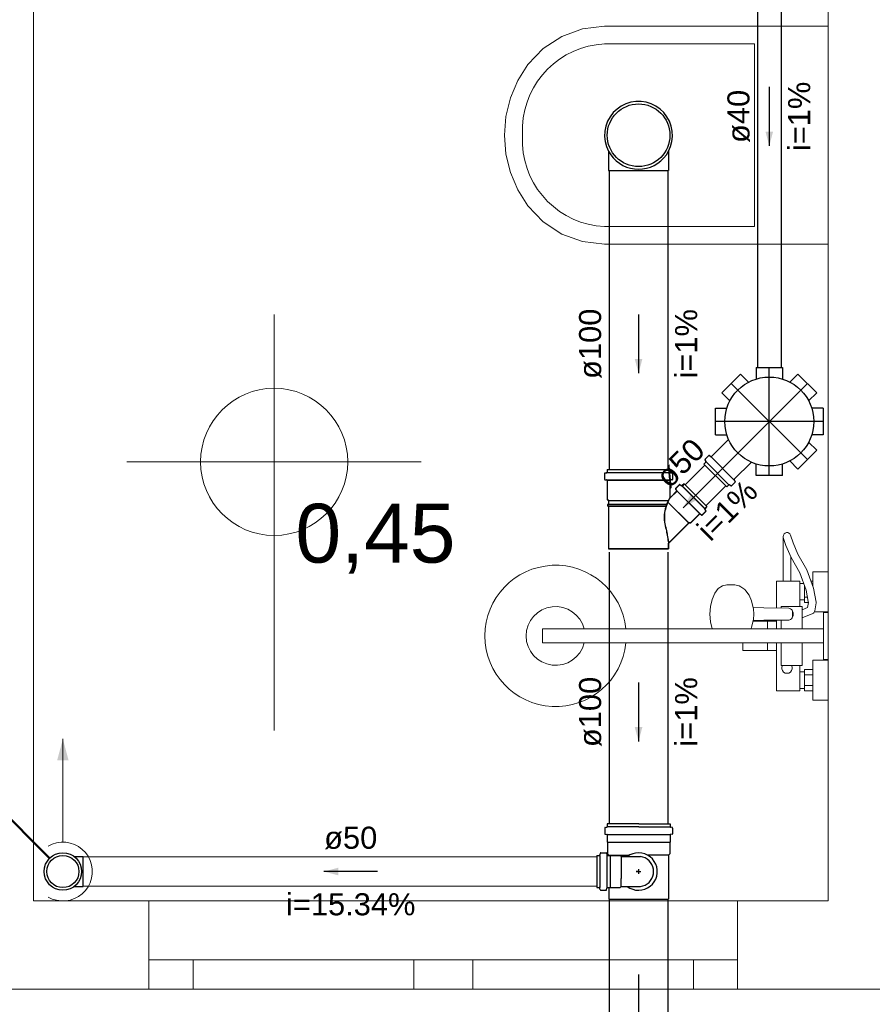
# Model space of a CAD drawing. Header units: millimetres. Extents: x -27714 to -5776, y 5810 to 9208.
# Tile 68 of 256: x -25549 to -25543, y 7025 to 7032. Entities that reach past the tile are written whole.
import ezdxf

# ---------------------------------------------------------------- set-up
doc = ezdxf.new("R2010")
doc.units = ezdxf.units.MM
doc.linetypes.add('DASHDOT', pattern=[2.54, 1.27, -0.635, 0, -0.635])
for name, color, linetype, lineweight in [('CV-Condutos', 1, 'Continuous', 13), ('CV-Indicação coluna', 5, 'Continuous', 50), ('CV-Textos conduto', 7, 'Continuous', 25), ('TQ-Condutos', 3, 'Continuous', 30), ('TQ-Textos conduto', 7, 'Continuous', 25)]:
    doc.layers.add(name, color=color, linetype=linetype, lineweight=lineweight)
for name, color, linetype in [('CV-Sentido conduto', 9, 'Continuous'), ('HIDRO', 5, 'Continuous'), ('Simbolos', 5, 'Continuous'), ('Simbolos_int', 2, 'Continuous'), ('TEXTO', 7, 'Continuous'), ('TEXTO @ 100', 7, 'Continuous'), ('TEXTO @ 20', 7, 'Continuous'), ('TEXTO @ 200', 7, 'Continuous'), ('TEXTO @ 25', 7, 'Continuous'), ('TQ-Sentido conduto', 9, 'Continuous')]:
    doc.layers.add(name, color=color, linetype=linetype)
doc.styles.add('Arial', font='arial.ttf')

# ---------------------------------------------------------------- blocks, each defined once
blk = doc.blocks.new('SIMBOLO NOMENCLATURA')
at = {"linetype": 'Continuous'}
blk.add_circle((-30, 0), 30, dxfattribs=at)
blk = doc.blocks.new('*U147')
at = {"layer": 'TEXTO @ 100', "linetype": 'Continuous', "xscale": 20, "yscale": 20, "zscale": 20}
blk.add_blockref('SIMBOLO NOMENCLATURA', (-25314.2283, 7009.9176), dxfattribs=at)
at = {"layer": 'TEXTO @ 20', "linetype": 'Continuous', "xscale": 4, "yscale": 4, "zscale": 4}
blk.add_blockref('SIMBOLO NOMENCLATURA', (-25314.2283, 7009.9176), dxfattribs=at)
at = {"layer": 'TEXTO @ 200', "linetype": 'Continuous', "xscale": 40, "yscale": 40, "zscale": 40}
blk.add_blockref('SIMBOLO NOMENCLATURA', (-25314.2283, 7009.9176), dxfattribs=at)
at = {"layer": 'TEXTO @ 25', "linetype": 'Continuous', "xscale": 5, "yscale": 5, "zscale": 5}
blk.add_blockref('SIMBOLO NOMENCLATURA', (-25314.2283, 7009.9176), dxfattribs=at)
blk = doc.blocks.new('*U151')
at = {"layer": 'TEXTO @ 100', "linetype": 'Continuous', "xscale": 20, "yscale": 20, "zscale": 20}
blk.add_blockref('SIMBOLO NOMENCLATURA', (-25312.5642, 7079.2502), dxfattribs=at)
at = {"layer": 'TEXTO @ 20', "linetype": 'Continuous', "xscale": 4, "yscale": 4, "zscale": 4}
blk.add_blockref('SIMBOLO NOMENCLATURA', (-25312.5642, 7079.2502), dxfattribs=at)
at = {"layer": 'TEXTO @ 200', "linetype": 'Continuous', "xscale": 40, "yscale": 40, "zscale": 40}
blk.add_blockref('SIMBOLO NOMENCLATURA', (-25312.5642, 7079.2502), dxfattribs=at)
at = {"layer": 'TEXTO @ 25', "linetype": 'Continuous', "xscale": 5, "yscale": 5, "zscale": 5}
blk.add_blockref('SIMBOLO NOMENCLATURA', (-25312.5642, 7079.2502), dxfattribs=at)
blk = doc.blocks.new('*U155')
at = {"layer": 'TEXTO @ 200', "linetype": 'Continuous', "xscale": 40, "yscale": 40, "zscale": 40}
blk.add_blockref('SIMBOLO NOMENCLATURA', (-23654.5269, 7584.9791), dxfattribs=at)
blk = doc.blocks.new('*U159')
at = {"layer": 'TEXTO @ 200', "linetype": 'Continuous', "xscale": 40, "yscale": 40, "zscale": 40}
blk.add_blockref('SIMBOLO NOMENCLATURA', (-23783.0676, 7189.4887), dxfattribs=at)

msp = doc.modelspace()

# ---------------------------------------------------------------- hatches: boundary and pattern name
at = {"layer": 'CV-Condutos', "linetype": 'Continuous'}
msp.add_hatch(color=256, dxfattribs=at).paths.add_polyline_path([(-25548.4563, 7026.9097), (-25548.4952, 7026.7648), (-25548.4175, 7026.7648)])
at = {"layer": 'CV-Sentido conduto', "linetype": 'Continuous'}
msp.add_hatch(color=256, dxfattribs=at).paths.add_polyline_path([(-25546.6821, 7026.0097), (-25546.5855, 7025.9838), (-25546.5855, 7026.0356)])
at = {"layer": 'TQ-Sentido conduto', "linetype": 'Continuous'}
for points in [[(-25543.6563, 7030.9376), (-25543.6305, 7031.0342), (-25543.6822, 7031.0342)], [(-25544.5445, 7029.3936), (-25544.5186, 7029.4902), (-25544.5704, 7029.4902)], [(-25544.2418, 7028.4801), (-25544.1552, 7028.5301), (-25544.1918, 7028.5667)], [(-25544.5445, 7026.8936), (-25544.5186, 7026.9902), (-25544.5704, 7026.9902)]]:
    msp.add_hatch(color=256, dxfattribs=at).paths.add_polyline_path(points)

# ---------------------------------------------------------------- linework, layer by layer
at = {"color": 7, "linetype": 'Continuous', "lineweight": 0}
for p, q in [((-25547.0207, 7029.7918), (-25547.0207, 7026.9685)), ((-25548.0207, 7028.7918), (-25546.0207, 7028.7918)), ((-25543.2563, 7025.8097), (-25548.6563, 7025.8097)), ((-25547.8712, 7025.2097), (-25547.8712, 7025.8097)), ((-25547.8712, 7025.2097), (-25547.8712, 7025.8097)), ((-25543.8712, 7025.2097), (-25543.8712, 7025.8097)), ((-25543.8712, 7025.2097), (-25543.8712, 7025.8097)), ((-25547.8712, 7025.4097), (-25543.8712, 7025.4097)), ((-25547.5712, 7025.4097), (-25547.5712, 7025.2097)), ((-25546.0712, 7025.2097), (-25546.0712, 7025.4097)), ((-25545.6712, 7025.4097), (-25545.6712, 7025.2097)), ((-25544.1712, 7025.2097), (-25544.1712, 7025.4097)), ((-25552.1762, 7025.2097), (-25547.8712, 7025.2097)), ((-25547.8712, 7025.2097), (-25541.8499, 7025.2097))]:
    msp.add_line(p, q, dxfattribs=at)
for p, q in [((-25544.5438, 7026.3332), (-25544.757, 7026.3332)), ((-25544.5438, 7026.3332), (-25544.3307, 7026.3332)), ((-25544.7594, 7026.2616), (-25544.3307, 7026.2616)), ((-25544.5438, 7026.3124), (-25544.757, 7026.3124)), ((-25544.5438, 7026.3124), (-25544.3307, 7026.3124)), ((-25544.756, 7026.2086), (-25544.3317, 7026.2086)), ((-25544.8045, 7026.1339), (-25544.8076, 7026.122)), ((-25544.8006, 7026.1369), (-25544.7656, 7026.1369)), ((-25544.7616, 7026.1332), (-25544.7606, 7026.1227)), ((-25544.8289, 7026.119), (-25544.8115, 7026.1191)), ((-25544.8289, 7026.119), (-25544.8289, 7025.9003)), ((-25544.8085, 7026.1191), (-25544.8085, 7025.9003)), ((-25544.7603, 7026.1191), (-25544.7603, 7025.9003)), ((-25544.7566, 7026.1191), (-25544.7379, 7026.1191)), ((-25544.7472, 7026.1208), (-25544.6064, 7026.1208)), ((-25544.7371, 7026.1183), (-25544.7371, 7025.9011)), ((-25544.7371, 7026.1183), (-25544.6699, 7026.1183)), ((-25544.6699, 7026.1183), (-25544.6627, 7026.1111)), ((-25544.6627, 7026.1111), (-25544.6628, 7025.9627)), ((-25544.6627, 7026.1111), (-25544.5318, 7026.1111)), ((-25544.3405, 7026.1208), (-25544.4826, 7026.1208)), ((-25544.5605, 7026.0097), (-25544.5285, 7026.0097)), ((-25544.5445, 7026.0097), (-25544.5605, 7026.0097)), ((-25544.5445, 7026.0257), (-25544.5445, 7025.9937)), ((-25544.6627, 7025.9083), (-25544.6628, 7025.9627)), ((-25544.8289, 7025.9003), (-25544.8115, 7025.9003)), ((-25544.8044, 7025.8854), (-25544.8076, 7025.8973)), ((-25544.8006, 7025.8824), (-25544.7656, 7025.8825)), ((-25544.7616, 7025.8861), (-25544.7606, 7025.8966)), ((-25544.7566, 7025.9003), (-25544.7379, 7025.9003)), ((-25544.7371, 7025.9011), (-25544.6699, 7025.9011)), ((-25544.6699, 7025.9011), (-25544.6627, 7025.9083)), ((-25544.6627, 7025.9083), (-25544.5318, 7025.9083)), ((-25544.7469, 7025.8212), (-25544.3405, 7025.8212))]:
    msp.add_line(p, q)
at = {"color": 83, "linetype": 'Continuous', "lineweight": 0}
msp.add_lwpolyline([(-25548.6563, 7036.2097), (-25548.6563, 7025.8097), (-25543.2563, 7025.8097), (-25543.2563, 7036.2097)], close=True, dxfattribs=at)
at = {"color": 7, "linetype": 'Continuous', "lineweight": 0}
for points in [[(-25548.6563, 7025.8097), (-25548.6563, 7036.2097)], [(-25543.2563, 7036.2097), (-25543.2563, 7025.8097)]]:
    msp.add_lwpolyline(points, dxfattribs=at)
for points in [[(-25544.8115, 7026.1191), (-25544.8109, 7026.1191), (-25544.8104, 7026.1193), (-25544.8098, 7026.1195), (-25544.8093, 7026.1197), (-25544.8089, 7026.1201), (-25544.8084, 7026.1205), (-25544.8081, 7026.121), (-25544.8078, 7026.1215), (-25544.8076, 7026.122)], [(-25544.8006, 7026.1369), (-25544.8012, 7026.1368), (-25544.8017, 7026.1367), (-25544.8023, 7026.1365), (-25544.8028, 7026.1362), (-25544.8032, 7026.1359), (-25544.8037, 7026.1355), (-25544.804, 7026.135), (-25544.8043, 7026.1345), (-25544.8045, 7026.1339)], [(-25544.7615, 7026.1332), (-25544.7616, 7026.1339), (-25544.7619, 7026.1345), (-25544.7622, 7026.1351), (-25544.7626, 7026.1356), (-25544.7631, 7026.136), (-25544.7636, 7026.1364), (-25544.7642, 7026.1367), (-25544.7649, 7026.1368), (-25544.7655, 7026.1369)], [(-25544.7606, 7026.1227), (-25544.7605, 7026.1221), (-25544.7603, 7026.1215), (-25544.76, 7026.1209), (-25544.7596, 7026.1204), (-25544.7591, 7026.1199), (-25544.7585, 7026.1196), (-25544.7579, 7026.1193), (-25544.7573, 7026.1191), (-25544.7566, 7026.1191)], [(-25544.6213, 7025.9083), (-25544.6037, 7025.8971), (-25544.5845, 7025.8889), (-25544.5642, 7025.884), (-25544.5433, 7025.8825), (-25544.5225, 7025.8844), (-25544.5023, 7025.8897), (-25544.4833, 7025.8982), (-25544.4658, 7025.9097), (-25544.4505, 7025.9239), (-25544.4378, 7025.9405), (-25544.4279, 7025.9589), (-25544.4212, 7025.9786), (-25544.4177, 7025.9992), (-25544.4177, 7026.0201), (-25544.4212, 7026.0407), (-25544.4279, 7026.0605), (-25544.4378, 7026.0789), (-25544.4505, 7026.0954), (-25544.4658, 7026.1096), (-25544.4833, 7026.1212), (-25544.5023, 7026.1297), (-25544.5225, 7026.135), (-25544.5433, 7026.1369), (-25544.5642, 7026.1354), (-25544.5845, 7026.1304), (-25544.6037, 7026.1223), (-25544.6213, 7026.1111)], [(-25544.5318, 7025.9083), (-25544.5157, 7025.9116), (-25544.5004, 7025.9175), (-25544.4862, 7025.9257), (-25544.4735, 7025.9361), (-25544.4627, 7025.9484), (-25544.4539, 7025.9623), (-25544.4475, 7025.9774), (-25544.4436, 7025.9933), (-25544.4423, 7026.0097), (-25544.4436, 7026.026), (-25544.4475, 7026.042), (-25544.4539, 7026.057), (-25544.4627, 7026.0709), (-25544.4735, 7026.0832), (-25544.4862, 7026.0936), (-25544.5004, 7026.1019), (-25544.5157, 7026.1077), (-25544.5318, 7026.1111)], [(-25544.8076, 7025.8973), (-25544.8078, 7025.8979), (-25544.8081, 7025.8984), (-25544.8084, 7025.8989), (-25544.8089, 7025.8993), (-25544.8093, 7025.8996), (-25544.8098, 7025.8999), (-25544.8104, 7025.9001), (-25544.8109, 7025.9002), (-25544.8115, 7025.9003)], [(-25544.8045, 7025.8854), (-25544.8043, 7025.8849), (-25544.804, 7025.8844), (-25544.8037, 7025.8839), (-25544.8032, 7025.8835), (-25544.8028, 7025.8831), (-25544.8023, 7025.8829), (-25544.8017, 7025.8827), (-25544.8012, 7025.8825), (-25544.8006, 7025.8825)], [(-25544.7655, 7025.8825), (-25544.7649, 7025.8825), (-25544.7642, 7025.8827), (-25544.7636, 7025.883), (-25544.7631, 7025.8833), (-25544.7626, 7025.8838), (-25544.7622, 7025.8843), (-25544.7619, 7025.8849), (-25544.7616, 7025.8855), (-25544.7615, 7025.8861)], [(-25544.7566, 7025.9003), (-25544.7573, 7025.9002), (-25544.7579, 7025.9001), (-25544.7585, 7025.8998), (-25544.7591, 7025.8994), (-25544.7596, 7025.899), (-25544.76, 7025.8985), (-25544.7603, 7025.8979), (-25544.7605, 7025.8973), (-25544.7606, 7025.8966)]]:
    msp.add_lwpolyline(points)
msp.add_circle((-25547.0207, 7028.7918), 0.5, dxfattribs=at)
at = {"layer": 'CV-Condutos'}
for p, q in [((-25544.8289, 7026.1097), (-25548.3191, 7026.1097)), ((-25544.8289, 7025.9097), (-25548.3191, 7025.9097))]:
    msp.add_line(p, q, dxfattribs=at)
for points in [[(-25548.4563, 7026.2097), (-25548.4563, 7026.9097)], [(-25548.5563, 7025.8365), (-25548.5284, 7025.8231), (-25548.4987, 7025.8142), (-25548.468, 7025.81), (-25548.437, 7025.8106), (-25548.4064, 7025.816), (-25548.3771, 7025.826), (-25548.3497, 7025.8405), (-25548.3248, 7025.859), (-25548.3031, 7025.8811), (-25548.2851, 7025.9063), (-25548.2712, 7025.934), (-25548.2617, 7025.9636), (-25548.2569, 7025.9942), (-25548.2569, 7026.0252), (-25548.2617, 7026.0558), (-25548.2712, 7026.0853), (-25548.2851, 7026.113), (-25548.3031, 7026.1382), (-25548.3248, 7026.1604), (-25548.3497, 7026.1789), (-25548.3771, 7026.1933), (-25548.4064, 7026.2034), (-25548.437, 7026.2087), (-25548.468, 7026.2093), (-25548.4987, 7026.2051), (-25548.5284, 7026.1963), (-25548.5563, 7026.1829)]]:
    msp.add_lwpolyline(points, dxfattribs=at)
at = {"layer": 'CV-Indicação coluna'}
msp.add_line((-25550.3037, 7027.857), (-25548.5463, 7026.0996), dxfattribs=at)
at = {"layer": 'CV-Sentido conduto'}
msp.add_lwpolyline([(-25546.3188, 7026.0097), (-25546.6821, 7026.0097)], dxfattribs=at)
at = {"layer": 'HIDRO', "linetype": 'Continuous', "lineweight": 0}
for p, q in [((-25544.9257, 7031.7323), (-25544.7763, 7031.7497)), ((-25544.7763, 7031.7497), (-25543.2563, 7031.7497)), ((-25543.2563, 7031.7497), (-25543.2563, 7030.2697)), ((-25545.1928, 7031.5987), (-25545.067, 7031.6811)), ((-25545.067, 7031.6811), (-25544.9257, 7031.7323)), ((-25544.7759, 7031.6297), (-25543.7559, 7031.6297)), ((-25543.7559, 7031.6297), (-25543.7559, 7030.3896)), ((-25545.2963, 7031.4897), (-25545.1928, 7031.5987)), ((-25545.365, 7031.381), (-25545.2963, 7031.4897)), ((-25545.4153, 7031.2627), (-25545.365, 7031.381)), ((-25545.446, 7031.1378), (-25545.4153, 7031.2627)), ((-25545.4563, 7031.0097), (-25545.446, 7031.1378)), ((-25545.3331, 7030.9473), (-25545.3331, 7031.0721)), ((-25545.446, 7030.8815), (-25545.4563, 7031.0097)), ((-25545.4153, 7030.7567), (-25545.446, 7030.8815)), ((-25545.365, 7030.6384), (-25545.4153, 7030.7567)), ((-25545.2963, 7030.5297), (-25545.365, 7030.6384)), ((-25545.1928, 7030.4206), (-25545.2963, 7030.5297)), ((-25545.067, 7030.3383), (-25545.1928, 7030.4206)), ((-25544.9257, 7030.2871), (-25545.067, 7030.3383)), ((-25543.7559, 7030.3896), (-25544.7759, 7030.3896)), ((-25544.7763, 7030.2697), (-25544.9257, 7030.2871)), ((-25543.2563, 7030.2697), (-25544.7763, 7030.2697)), ((-25543.5623, 7027.9817), (-25543.5623, 7028.2857)), ((-25543.5611, 7028.2776), (-25543.5623, 7028.2857)), ((-25543.5611, 7028.2776), (-25543.5434, 7028.2234)), ((-25543.5116, 7028.2937), (-25543.4949, 7028.2423)), ((-25543.5079, 7028.1419), (-25543.5434, 7028.2234)), ((-25543.4949, 7028.2423), (-25543.4616, 7028.1655)), ((-25543.5103, 7028.1475), (-25543.5103, 7027.9817)), ((-25543.4482, 7028.0373), (-25543.5079, 7028.1419)), ((-25543.4616, 7028.1655), (-25543.4009, 7028.0589)), ((-25543.4482, 7028.0373), (-25543.4066, 7027.9195)), ((-25543.4009, 7028.0589), (-25543.3565, 7027.9337)), ((-25543.3603, 7028.0457), (-25543.2563, 7028.0457)), ((-25543.3603, 7027.9445), (-25543.3603, 7028.0457)), ((-25543.2563, 7028.0457), (-25543.2563, 7027.7737)), ((-25544.0263, 7027.8991), (-25544.0025, 7027.9309)), ((-25544.0025, 7027.9309), (-25543.9748, 7027.9509)), ((-25543.9748, 7027.9509), (-25543.9452, 7027.9577)), ((-25543.9452, 7027.9577), (-25543.9026, 7027.9577)), ((-25543.9026, 7027.9577), (-25543.8898, 7027.9556)), ((-25543.8898, 7027.9556), (-25543.8604, 7027.9489)), ((-25543.8604, 7027.9489), (-25543.8495, 7027.9431)), ((-25543.8495, 7027.9431), (-25543.8229, 7027.9239)), ((-25543.6083, 7027.9817), (-25543.4483, 7027.9817)), ((-25543.6083, 7027.7987), (-25543.6083, 7027.9817)), ((-25543.4483, 7027.9817), (-25543.4483, 7027.8097)), ((-25543.4483, 7027.9657), (-25543.4229, 7027.9657)), ((-25543.4163, 7027.8377), (-25543.4163, 7027.9472)), ((-25543.4158, 7027.9457), (-25543.4163, 7027.9457)), ((-25543.3735, 7027.9817), (-25543.3603, 7027.9817)), ((-25543.3583, 7027.9382), (-25543.3583, 7027.9381)), ((-25543.3565, 7027.9337), (-25543.3384, 7027.8384)), ((-25544.0445, 7027.8577), (-25544.0263, 7027.8991)), ((-25543.8229, 7027.9239), (-25543.8155, 7027.9157)), ((-25543.8155, 7027.9157), (-25543.7938, 7027.8867)), ((-25543.7938, 7027.8867), (-25543.7772, 7027.8489)), ((-25543.3977, 7027.8737), (-25543.4163, 7027.8737)), ((-25543.4066, 7027.9195), (-25543.3918, 7027.8431)), ((-25544.0599, 7027.7577), (-25544.056, 7027.8094)), ((-25544.056, 7027.8094), (-25544.0445, 7027.8577)), ((-25543.7772, 7027.8489), (-25543.7717, 7027.8282)), ((-25543.7717, 7027.8282), (-25543.7636, 7027.7942)), ((-25543.7654, 7027.8017), (-25543.6926, 7027.7997)), ((-25543.7636, 7027.7942), (-25543.7609, 7027.7577)), ((-25543.6926, 7027.7997), (-25543.5236, 7027.7977)), ((-25543.5763, 7027.8097), (-25543.5763, 7027.7983)), ((-25543.5763, 7027.8097), (-25543.4323, 7027.8097)), ((-25543.5171, 7027.7967), (-25543.5236, 7027.7977)), ((-25543.511, 7027.7939), (-25543.5171, 7027.7967)), ((-25543.5057, 7027.7895), (-25543.511, 7027.7939)), ((-25543.4163, 7027.8537), (-25543.4483, 7027.8537)), ((-25543.4323, 7027.8097), (-25543.4323, 7027.7321)), ((-25543.4323, 7027.7875), (-25543.3962, 7027.8023)), ((-25543.3908, 7027.8377), (-25543.4163, 7027.8377)), ((-25543.3962, 7027.8023), (-25543.3907, 7027.8368)), ((-25543.3918, 7027.8431), (-25543.3907, 7027.8368)), ((-25543.3386, 7027.8334), (-25543.3472, 7027.7807)), ((-25543.3384, 7027.8384), (-25543.3386, 7027.8334)), ((-25544.056, 7027.7059), (-25544.0599, 7027.7577)), ((-25543.7609, 7027.7577), (-25543.7636, 7027.7212)), ((-25543.5017, 7027.7837), (-25543.5057, 7027.7895)), ((-25543.5057, 7027.7259), (-25543.5017, 7027.7317)), ((-25543.4991, 7027.7769), (-25543.5017, 7027.7837)), ((-25543.5017, 7027.7317), (-25543.4991, 7027.7384)), ((-25543.4994, 7027.7777), (-25543.4947, 7027.768)), ((-25543.4994, 7027.7777), (-25543.4994, 7027.7777)), ((-25543.4947, 7027.7473), (-25543.4994, 7027.7377)), ((-25543.4994, 7027.7377), (-25543.4994, 7027.7376)), ((-25543.4983, 7027.7697), (-25543.4991, 7027.7769)), ((-25543.4991, 7027.7384), (-25543.4983, 7027.7457)), ((-25543.4983, 7027.7457), (-25543.4983, 7027.7697)), ((-25543.4947, 7027.768), (-25543.4931, 7027.7577)), ((-25543.4931, 7027.7577), (-25543.4947, 7027.7473)), ((-25543.3611, 7027.7609), (-25543.4323, 7027.7315)), ((-25543.4323, 7027.7315), (-25543.4323, 7027.6577)), ((-25543.3568, 7027.7636), (-25543.3611, 7027.7609)), ((-25543.3532, 7027.7671), (-25543.3568, 7027.7636)), ((-25543.3503, 7027.7712), (-25543.3532, 7027.7671)), ((-25543.3483, 7027.7758), (-25543.3503, 7027.7712)), ((-25543.2563, 7027.7737), (-25543.3492, 7027.7737)), ((-25543.3472, 7027.7807), (-25543.3483, 7027.7758)), ((-25543.2883, 7027.4497), (-25543.2883, 7027.7697)), ((-25543.2883, 7027.7697), (-25543.2563, 7027.7697)), ((-25543.2563, 7027.7697), (-25543.2563, 7027.4497)), ((-25544.0445, 7027.6577), (-25544.056, 7027.7059)), ((-25543.7772, 7027.6665), (-25543.7811, 7027.6577)), ((-25543.7717, 7027.6872), (-25543.7772, 7027.6665)), ((-25543.7636, 7027.7212), (-25543.7717, 7027.6872)), ((-25543.6083, 7027.7097), (-25543.7664, 7027.7097)), ((-25543.7654, 7027.7136), (-25543.6926, 7027.7157)), ((-25543.6926, 7027.7157), (-25543.5236, 7027.7177)), ((-25543.6683, 7027.7097), (-25543.6683, 7027.6577)), ((-25543.6083, 7027.7167), (-25543.6083, 7027.6577)), ((-25543.5763, 7027.7171), (-25543.5763, 7027.6577)), ((-25543.5236, 7027.7177), (-25543.5171, 7027.7186)), ((-25543.5171, 7027.7186), (-25543.511, 7027.7214)), ((-25543.511, 7027.7214), (-25543.5057, 7027.7259)), ((-25543.2883, 7027.6577), (-25545.1963, 7027.6577)), ((-25545.1963, 7027.5617), (-25545.1963, 7027.6577)), ((-25543.8259, 7027.6579), (-25543.8257, 7027.6577)), ((-25543.7697, 7027.6577), (-25543.7695, 7027.6579)), ((-25543.2883, 7027.5617), (-25545.1963, 7027.5617)), ((-25543.8363, 7027.5097), (-25543.8363, 7027.5617)), ((-25543.6683, 7027.5097), (-25543.6683, 7027.5617)), ((-25543.6083, 7027.2377), (-25543.6083, 7027.5617)), ((-25543.5763, 7027.4097), (-25543.5763, 7027.5617)), ((-25543.4323, 7027.5617), (-25543.4323, 7027.4097)), ((-25543.6083, 7027.5097), (-25543.8363, 7027.5097)), ((-25543.4323, 7027.4097), (-25543.5763, 7027.4097)), ((-25543.4483, 7027.4097), (-25543.4483, 7027.2377)), ((-25543.3603, 7027.1737), (-25543.3603, 7027.4457)), ((-25543.3603, 7027.4457), (-25543.2563, 7027.4457)), ((-25543.2563, 7027.4497), (-25543.2883, 7027.4497)), ((-25543.2563, 7027.4457), (-25543.2563, 7027.1737)), ((-25543.4483, 7027.3657), (-25543.4163, 7027.3657)), ((-25543.4163, 7027.2377), (-25543.4163, 7027.3817)), ((-25543.4163, 7027.3817), (-25543.3603, 7027.3817)), ((-25543.3603, 7027.3457), (-25543.4163, 7027.3457)), ((-25543.3603, 7027.2737), (-25543.4163, 7027.2737)), ((-25543.4483, 7027.2377), (-25543.6083, 7027.2377)), ((-25543.4163, 7027.2537), (-25543.4483, 7027.2537)), ((-25543.3603, 7027.2377), (-25543.4163, 7027.2377)), ((-25543.2563, 7027.1737), (-25543.3603, 7027.1737))]:
    msp.add_line(p, q, dxfattribs=at)
for centre, radius, start, end in [((-25544.7488, 7031.0454), 0.5849, 92.66001, 177.38831), ((-25544.7488, 7030.9739), 0.5849, 182.61169, 267.33999), ((-25543.5363, 7028.2857), 0.026, 18.04341, 180), ((-25545.1083, 7027.6097), 0.48, 5.73917, 354.26083), ((-25545.1083, 7027.6097), 0.2, 13.88654, 346.11346), ((-25543.5363, 7027.3917), 0.036, 150, 30)]:
    msp.add_arc(centre, radius, start, end, dxfattribs=at)
at = {"layer": 'Simbolos'}
for p, q in [((-25544.7477, 7030.9006), (-25544.7477, 7030.7697)), ((-25544.3413, 7030.9006), (-25544.3413, 7030.7697)), ((-25543.7463, 7029.4316), (-25543.7463, 7029.3539)), ((-25543.7463, 7029.4316), (-25543.5663, 7029.4316)), ((-25543.5663, 7029.4316), (-25543.5663, 7029.3539)), ((-25543.9788, 7029.2608), (-25543.8515, 7029.388)), ((-25543.8515, 7029.388), (-25543.7965, 7029.3331)), ((-25543.4612, 7029.388), (-25543.5161, 7029.3331)), ((-25543.4612, 7029.388), (-25543.3339, 7029.2608)), ((-25543.9788, 7029.2608), (-25543.9238, 7029.2058)), ((-25543.3339, 7029.2608), (-25543.3888, 7029.2058)), ((-25544.0223, 7029.1556), (-25543.9446, 7029.1556)), ((-25544.0223, 7028.9756), (-25544.0223, 7029.1556)), ((-25543.2903, 7029.1556), (-25543.3681, 7029.1556)), ((-25543.2903, 7029.1556), (-25543.2903, 7028.9756)), ((-25544.0489, 7028.8278), (-25543.9327, 7028.9439)), ((-25544.0223, 7028.9756), (-25543.9446, 7028.9756)), ((-25543.2903, 7028.9756), (-25543.3681, 7028.9756)), ((-25543.3339, 7028.8704), (-25543.4612, 7028.7432)), ((-25543.3339, 7028.8704), (-25543.3888, 7028.9254)), ((-25544.0932, 7028.8044), (-25544.087, 7028.7938)), ((-25544.0925, 7028.8093), (-25544.0678, 7028.8341)), ((-25544.0624, 7028.8343), (-25544.0543, 7028.8275)), ((-25543.4612, 7028.7432), (-25543.5161, 7028.7981)), ((-25544.7585, 7028.7404), (-25544.7585, 7028.7226)), ((-25544.7585, 7028.7404), (-25544.3325, 7028.7404)), ((-25544.7575, 7028.7394), (-25544.7575, 7028.7216)), ((-25544.7575, 7028.7394), (-25544.3315, 7028.7394)), ((-25544.3325, 7028.7404), (-25544.3325, 7028.7226)), ((-25544.3315, 7028.7394), (-25544.3315, 7028.7216)), ((-25544.1, 7028.7767), (-25544.0877, 7028.789)), ((-25543.9453, 7028.622), (-25544.1, 7028.7767)), ((-25543.8941, 7028.6731), (-25543.778, 7028.7892)), ((-25543.7463, 7028.6996), (-25543.7463, 7028.7773)), ((-25543.5663, 7028.6996), (-25543.5663, 7028.7773)), ((-25544.7761, 7028.7118), (-25544.7761, 7028.6739)), ((-25544.7751, 7028.7108), (-25544.7751, 7028.6729)), ((-25544.7732, 7028.7157), (-25544.7615, 7028.7188)), ((-25544.7725, 7028.67), (-25544.7622, 7028.6691)), ((-25544.7722, 7028.7147), (-25544.7605, 7028.7178)), ((-25544.7715, 7028.669), (-25544.7612, 7028.6681)), ((-25544.7585, 7028.6651), (-25544.7585, 7028.5378)), ((-25544.7575, 7028.6641), (-25544.7575, 7028.5368)), ((-25544.3325, 7028.6651), (-25544.3325, 7028.5558)), ((-25544.3315, 7028.6641), (-25544.3315, 7028.5548)), ((-25544.3179, 7028.7157), (-25544.3296, 7028.7188)), ((-25544.3186, 7028.67), (-25544.3289, 7028.6691)), ((-25544.3169, 7028.7147), (-25544.3286, 7028.7178)), ((-25544.3176, 7028.669), (-25544.3279, 7028.6681)), ((-25544.3149, 7028.7118), (-25544.3149, 7028.6739)), ((-25544.3139, 7028.7108), (-25544.3139, 7028.6729)), ((-25543.8876, 7028.6596), (-25543.8944, 7028.6677)), ((-25543.5663, 7028.6996), (-25543.7463, 7028.6996)), ((-25544.293, 7028.6056), (-25544.2862, 7028.5976)), ((-25544.268, 7028.6358), (-25544.2928, 7028.611)), ((-25544.292, 7028.6046), (-25544.2852, 7028.5966)), ((-25544.267, 7028.6348), (-25544.2918, 7028.61)), ((-25544.2632, 7028.6365), (-25544.2525, 7028.6303)), ((-25544.2622, 7028.6355), (-25544.2515, 7028.6293)), ((-25544.2354, 7028.6433), (-25544.2477, 7028.6309)), ((-25544.2344, 7028.6423), (-25544.2467, 7028.6299)), ((-25544.2354, 7028.6433), (-25544.0807, 7028.4885)), ((-25544.2344, 7028.6423), (-25544.0797, 7028.4875)), ((-25543.9453, 7028.622), (-25543.933, 7028.6343)), ((-25543.9175, 7028.6287), (-25543.9281, 7028.6349)), ((-25543.9126, 7028.6294), (-25543.8879, 7028.6542)), ((-25544.7585, 7028.5378), (-25544.7487, 7028.528)), ((-25544.7575, 7028.5368), (-25544.7477, 7028.527)), ((-25544.2865, 7028.5922), (-25544.3257, 7028.5529)), ((-25544.2855, 7028.5912), (-25544.3247, 7028.5519)), ((-25544.7487, 7028.5032), (-25544.7547, 7028.5027)), ((-25544.7547, 7028.5027), (-25544.7547, 7028.4909)), ((-25544.7487, 7028.4904), (-25544.7547, 7028.4909)), ((-25544.7477, 7028.5022), (-25544.7537, 7028.5017)), ((-25544.7537, 7028.5017), (-25544.7537, 7028.4899)), ((-25544.7477, 7028.4894), (-25544.7537, 7028.4899)), ((-25544.7487, 7028.528), (-25544.7487, 7028.5032)), ((-25544.7487, 7028.4904), (-25544.7487, 7028.2024)), ((-25544.7477, 7028.527), (-25544.7477, 7028.5022)), ((-25544.7477, 7028.4894), (-25544.7477, 7028.2014)), ((-25544.0875, 7028.4608), (-25544.0936, 7028.4714)), ((-25544.0807, 7028.4885), (-25544.093, 7028.4763)), ((-25544.0865, 7028.4598), (-25544.0926, 7028.4704)), ((-25544.0797, 7028.4875), (-25544.092, 7028.4753)), ((-25544.1318, 7028.4375), (-25544.1925, 7028.3767)), ((-25544.1308, 7028.4365), (-25544.1915, 7028.3757)), ((-25544.1183, 7028.4309), (-25544.1264, 7028.4377)), ((-25544.1173, 7028.4299), (-25544.1254, 7028.4367)), ((-25544.0881, 7028.4559), (-25544.1129, 7028.4311)), ((-25544.0871, 7028.4549), (-25544.1119, 7028.4301)), ((-25544.2038, 7028.3767), (-25544.3423, 7028.2382)), ((-25544.2028, 7028.3757), (-25544.3413, 7028.2372)), ((-25544.1925, 7028.3767), (-25544.2038, 7028.3767)), ((-25544.1915, 7028.3757), (-25544.2028, 7028.3757)), ((-25544.7487, 7028.2024), (-25544.3423, 7028.2024)), ((-25544.7477, 7028.2014), (-25544.3413, 7028.2014)), ((-25544.3423, 7028.2382), (-25544.3423, 7028.2024)), ((-25544.3413, 7028.2372), (-25544.3413, 7028.2014)), ((-25544.757, 7026.3332), (-25544.757, 7026.3154)), ((-25544.3307, 7026.3332), (-25544.3307, 7026.3154)), ((-25544.7746, 7026.3046), (-25544.7746, 7026.2668)), ((-25544.7716, 7026.3085), (-25544.76, 7026.3116)), ((-25544.771, 7026.2628), (-25544.7606, 7026.2619)), ((-25544.757, 7026.2579), (-25544.757, 7026.2096)), ((-25544.3307, 7026.2579), (-25544.3307, 7026.2096)), ((-25544.3161, 7026.3085), (-25544.3278, 7026.3116)), ((-25544.3168, 7026.2628), (-25544.3271, 7026.2619)), ((-25544.3131, 7026.3046), (-25544.3131, 7026.2668)), ((-25544.757, 7026.2096), (-25544.756, 7026.2086)), ((-25544.756, 7026.2086), (-25544.756, 7026.1296)), ((-25544.3307, 7026.2096), (-25544.3317, 7026.2086)), ((-25544.3317, 7026.2086), (-25544.3317, 7026.1296)), ((-25544.756, 7026.1296), (-25544.7472, 7026.1208)), ((-25544.3317, 7026.1296), (-25544.3405, 7026.1208)), ((-25548.3795, 7026.1111), (-25548.3191, 7026.1111)), ((-25544.7469, 7026.1208), (-25544.7469, 7026.1191)), ((-25544.3405, 7026.1208), (-25544.3405, 7025.8212)), ((-25548.3795, 7025.9083), (-25548.3191, 7025.9083)), ((-25544.7469, 7025.9003), (-25544.7469, 7025.8212))]:
    msp.add_line(p, q, dxfattribs=at)
for points in [[(-25544.3413, 7030.9007), (-25544.3271, 7030.9329), (-25544.3179, 7030.9669), (-25544.314, 7031.0019), (-25544.3155, 7031.037), (-25544.3224, 7031.0716), (-25544.3344, 7031.1047), (-25544.3513, 7031.1356), (-25544.3727, 7031.1635), (-25544.3981, 7031.1879), (-25544.427, 7031.2081), (-25544.4585, 7031.2237), (-25544.4921, 7031.2342), (-25544.5269, 7031.2396), (-25544.5621, 7031.2396), (-25544.5969, 7031.2342), (-25544.6305, 7031.2237), (-25544.6621, 7031.2081), (-25544.6909, 7031.1879), (-25544.7163, 7031.1635), (-25544.7377, 7031.1356), (-25544.7546, 7031.1047), (-25544.7666, 7031.0716), (-25544.7735, 7031.037), (-25544.775, 7031.0019), (-25544.7711, 7030.9669), (-25544.7619, 7030.9329), (-25544.7477, 7030.9007)], [(-25544.7477, 7030.9007), (-25544.7332, 7030.8772), (-25544.716, 7030.8555), (-25544.6964, 7030.8361), (-25544.6745, 7030.8192), (-25544.6508, 7030.8051), (-25544.6256, 7030.7938), (-25544.5992, 7030.7857), (-25544.5721, 7030.7807), (-25544.5445, 7030.7791), (-25544.5169, 7030.7807), (-25544.4898, 7030.7857), (-25544.4634, 7030.7938), (-25544.4382, 7030.8051), (-25544.4145, 7030.8192), (-25544.3926, 7030.8361), (-25544.373, 7030.8555), (-25544.3558, 7030.8772), (-25544.3413, 7030.9007)], [(-25544.0925, 7028.8093), (-25544.0929, 7028.8088), (-25544.0932, 7028.8084), (-25544.0935, 7028.8078), (-25544.0936, 7028.8073), (-25544.0937, 7028.8067), (-25544.0937, 7028.8061), (-25544.0936, 7028.8055), (-25544.0934, 7028.805), (-25544.0932, 7028.8045)], [(-25544.0624, 7028.8343), (-25544.0629, 7028.8347), (-25544.0635, 7028.835), (-25544.0641, 7028.8351), (-25544.0648, 7028.8352), (-25544.0654, 7028.8352), (-25544.0661, 7028.8351), (-25544.0667, 7028.8348), (-25544.0673, 7028.8345), (-25544.0678, 7028.8341)], [(-25544.0543, 7028.8275), (-25544.0537, 7028.8272), (-25544.0531, 7028.8269), (-25544.0525, 7028.8267), (-25544.0518, 7028.8266), (-25544.0512, 7028.8266), (-25544.0505, 7028.8268), (-25544.0499, 7028.827), (-25544.0494, 7028.8274), (-25544.0489, 7028.8278)], [(-25544.0877, 7028.789), (-25544.0873, 7028.7894), (-25544.087, 7028.7899), (-25544.0867, 7028.7904), (-25544.0866, 7028.791), (-25544.0865, 7028.7916), (-25544.0865, 7028.7922), (-25544.0866, 7028.7927), (-25544.0868, 7028.7933), (-25544.087, 7028.7938)], [(-25544.7731, 7028.7156), (-25544.7737, 7028.7154), (-25544.7742, 7028.7152), (-25544.7747, 7028.7148), (-25544.7751, 7028.7144), (-25544.7755, 7028.714), (-25544.7757, 7028.7135), (-25544.7759, 7028.7129), (-25544.7761, 7028.7124), (-25544.7761, 7028.7118)], [(-25544.7761, 7028.6739), (-25544.7761, 7028.6733), (-25544.7759, 7028.6726), (-25544.7756, 7028.672), (-25544.7753, 7028.6715), (-25544.7748, 7028.671), (-25544.7743, 7028.6706), (-25544.7737, 7028.6703), (-25544.7731, 7028.6701), (-25544.7725, 7028.67)], [(-25544.7721, 7028.7146), (-25544.7727, 7028.7144), (-25544.7732, 7028.7142), (-25544.7737, 7028.7138), (-25544.7741, 7028.7134), (-25544.7745, 7028.713), (-25544.7747, 7028.7125), (-25544.7749, 7028.7119), (-25544.7751, 7028.7114), (-25544.7751, 7028.7108)], [(-25544.7751, 7028.6729), (-25544.7751, 7028.6723), (-25544.7749, 7028.6716), (-25544.7746, 7028.671), (-25544.7743, 7028.6705), (-25544.7738, 7028.67), (-25544.7733, 7028.6696), (-25544.7727, 7028.6693), (-25544.7721, 7028.6691), (-25544.7715, 7028.669)], [(-25544.7585, 7028.6651), (-25544.7586, 7028.6658), (-25544.7587, 7028.6664), (-25544.759, 7028.667), (-25544.7593, 7028.6675), (-25544.7598, 7028.668), (-25544.7603, 7028.6684), (-25544.7609, 7028.6688), (-25544.7615, 7028.669), (-25544.7622, 7028.6691)], [(-25544.7615, 7028.7188), (-25544.7609, 7028.7189), (-25544.7604, 7028.7192), (-25544.7599, 7028.7196), (-25544.7595, 7028.72), (-25544.7592, 7028.7204), (-25544.7589, 7028.7209), (-25544.7587, 7028.7215), (-25544.7586, 7028.722), (-25544.7585, 7028.7226)], [(-25544.7575, 7028.6641), (-25544.7576, 7028.6648), (-25544.7577, 7028.6654), (-25544.758, 7028.666), (-25544.7583, 7028.6665), (-25544.7588, 7028.667), (-25544.7593, 7028.6674), (-25544.7599, 7028.6678), (-25544.7605, 7028.668), (-25544.7612, 7028.6681)], [(-25544.7605, 7028.7178), (-25544.7599, 7028.7179), (-25544.7594, 7028.7182), (-25544.7589, 7028.7186), (-25544.7585, 7028.719), (-25544.7582, 7028.7194), (-25544.7579, 7028.7199), (-25544.7577, 7028.7205), (-25544.7576, 7028.721), (-25544.7575, 7028.7216)], [(-25544.3325, 7028.7226), (-25544.3325, 7028.722), (-25544.3323, 7028.7215), (-25544.3321, 7028.7209), (-25544.3319, 7028.7204), (-25544.3315, 7028.72), (-25544.3311, 7028.7196), (-25544.3306, 7028.7192), (-25544.3301, 7028.7189), (-25544.3295, 7028.7188)], [(-25544.3289, 7028.6691), (-25544.3295, 7028.669), (-25544.3301, 7028.6688), (-25544.3307, 7028.6684), (-25544.3312, 7028.668), (-25544.3317, 7028.6675), (-25544.332, 7028.667), (-25544.3323, 7028.6664), (-25544.3325, 7028.6658), (-25544.3325, 7028.6651)], [(-25544.3315, 7028.7216), (-25544.3315, 7028.721), (-25544.3313, 7028.7205), (-25544.3311, 7028.7199), (-25544.3309, 7028.7194), (-25544.3305, 7028.719), (-25544.3301, 7028.7186), (-25544.3296, 7028.7182), (-25544.3291, 7028.7179), (-25544.3285, 7028.7178)], [(-25544.3279, 7028.6681), (-25544.3285, 7028.668), (-25544.3291, 7028.6678), (-25544.3297, 7028.6674), (-25544.3302, 7028.667), (-25544.3307, 7028.6665), (-25544.331, 7028.666), (-25544.3313, 7028.6654), (-25544.3315, 7028.6648), (-25544.3315, 7028.6641)], [(-25544.3186, 7028.67), (-25544.3179, 7028.6701), (-25544.3173, 7028.6703), (-25544.3167, 7028.6706), (-25544.3162, 7028.671), (-25544.3157, 7028.6715), (-25544.3154, 7028.672), (-25544.3151, 7028.6726), (-25544.315, 7028.6733), (-25544.3149, 7028.6739)], [(-25544.3149, 7028.7118), (-25544.315, 7028.7124), (-25544.3151, 7028.7129), (-25544.3153, 7028.7135), (-25544.3156, 7028.714), (-25544.3159, 7028.7144), (-25544.3163, 7028.7148), (-25544.3168, 7028.7152), (-25544.3173, 7028.7154), (-25544.3179, 7028.7156)], [(-25544.3176, 7028.669), (-25544.3169, 7028.6691), (-25544.3163, 7028.6693), (-25544.3157, 7028.6696), (-25544.3152, 7028.67), (-25544.3147, 7028.6705), (-25544.3144, 7028.671), (-25544.3141, 7028.6716), (-25544.314, 7028.6723), (-25544.3139, 7028.6729)], [(-25544.3139, 7028.7108), (-25544.314, 7028.7114), (-25544.3141, 7028.7119), (-25544.3143, 7028.7125), (-25544.3146, 7028.713), (-25544.3149, 7028.7134), (-25544.3153, 7028.7138), (-25544.3158, 7028.7142), (-25544.3163, 7028.7144), (-25544.3169, 7028.7146)], [(-25543.8941, 7028.6731), (-25543.8946, 7028.6726), (-25543.8949, 7028.672), (-25543.8952, 7028.6714), (-25543.8953, 7028.6707), (-25543.8953, 7028.6701), (-25543.8952, 7028.6694), (-25543.895, 7028.6688), (-25543.8948, 7028.6682), (-25543.8944, 7028.6677)], [(-25544.2928, 7028.611), (-25544.2932, 7028.6105), (-25544.2935, 7028.61), (-25544.2938, 7028.6094), (-25544.2939, 7028.6087), (-25544.2939, 7028.6081), (-25544.2939, 7028.6074), (-25544.2937, 7028.6068), (-25544.2934, 7028.6062), (-25544.293, 7028.6056)], [(-25544.2918, 7028.61), (-25544.2922, 7028.6095), (-25544.2925, 7028.609), (-25544.2928, 7028.6084), (-25544.2929, 7028.6077), (-25544.2929, 7028.6071), (-25544.2929, 7028.6064), (-25544.2927, 7028.6058), (-25544.2924, 7028.6052), (-25544.292, 7028.6046)], [(-25544.2865, 7028.5921), (-25544.2861, 7028.5927), (-25544.2857, 7028.5932), (-25544.2855, 7028.5938), (-25544.2853, 7028.5945), (-25544.2853, 7028.5951), (-25544.2854, 7028.5958), (-25544.2856, 7028.5964), (-25544.2859, 7028.597), (-25544.2862, 7028.5975)], [(-25544.2855, 7028.5911), (-25544.2851, 7028.5917), (-25544.2847, 7028.5922), (-25544.2845, 7028.5928), (-25544.2843, 7028.5935), (-25544.2843, 7028.5941), (-25544.2844, 7028.5948), (-25544.2846, 7028.5954), (-25544.2849, 7028.596), (-25544.2852, 7028.5965)], [(-25544.2632, 7028.6365), (-25544.2637, 7028.6367), (-25544.2642, 7028.6369), (-25544.2648, 7028.637), (-25544.2654, 7028.637), (-25544.266, 7028.6369), (-25544.2665, 7028.6368), (-25544.267, 7028.6365), (-25544.2675, 7028.6362), (-25544.268, 7028.6358)], [(-25544.2622, 7028.6355), (-25544.2627, 7028.6357), (-25544.2632, 7028.6359), (-25544.2638, 7028.636), (-25544.2644, 7028.636), (-25544.265, 7028.6359), (-25544.2655, 7028.6358), (-25544.266, 7028.6355), (-25544.2665, 7028.6352), (-25544.267, 7028.6348)], [(-25544.2525, 7028.6303), (-25544.252, 7028.6301), (-25544.2514, 7028.6299), (-25544.2509, 7028.6298), (-25544.2503, 7028.6298), (-25544.2497, 7028.6299), (-25544.2491, 7028.63), (-25544.2486, 7028.6303), (-25544.2481, 7028.6306), (-25544.2477, 7028.6309)], [(-25544.2515, 7028.6293), (-25544.251, 7028.6291), (-25544.2504, 7028.6289), (-25544.2499, 7028.6288), (-25544.2493, 7028.6288), (-25544.2487, 7028.6289), (-25544.2481, 7028.629), (-25544.2476, 7028.6293), (-25544.2471, 7028.6296), (-25544.2467, 7028.6299)], [(-25543.9281, 7028.6349), (-25543.9286, 7028.6351), (-25543.9292, 7028.6353), (-25543.9298, 7028.6354), (-25543.9304, 7028.6354), (-25543.9309, 7028.6353), (-25543.9315, 7028.6352), (-25543.932, 7028.635), (-25543.9325, 7028.6346), (-25543.933, 7028.6343)], [(-25543.9175, 7028.6288), (-25543.917, 7028.6285), (-25543.9164, 7028.6283), (-25543.9158, 7028.6282), (-25543.9152, 7028.6282), (-25543.9147, 7028.6283), (-25543.9141, 7028.6285), (-25543.9136, 7028.6287), (-25543.9131, 7028.629), (-25543.9126, 7028.6294)], [(-25543.8879, 7028.6542), (-25543.8874, 7028.6547), (-25543.8871, 7028.6552), (-25543.8869, 7028.6559), (-25543.8867, 7028.6565), (-25543.8867, 7028.6572), (-25543.8868, 7028.6578), (-25543.887, 7028.6584), (-25543.8873, 7028.659), (-25543.8876, 7028.6596)], [(-25544.3325, 7028.5558), (-25544.3325, 7028.5553), (-25544.3324, 7028.5547), (-25544.3322, 7028.5542), (-25544.332, 7028.5538), (-25544.3317, 7028.5533), (-25544.3313, 7028.5529), (-25544.3309, 7028.5526), (-25544.3305, 7028.5523), (-25544.33, 7028.5521), (-25544.3295, 7028.5519), (-25544.329, 7028.5518), (-25544.3285, 7028.5518), (-25544.328, 7028.5518), (-25544.3275, 7028.5519), (-25544.327, 7028.5521), (-25544.3265, 7028.5523), (-25544.3261, 7028.5526), (-25544.3257, 7028.5529)], [(-25544.3315, 7028.5548), (-25544.3315, 7028.5543), (-25544.3314, 7028.5537), (-25544.3312, 7028.5532), (-25544.331, 7028.5528), (-25544.3307, 7028.5523), (-25544.3303, 7028.5519), (-25544.3299, 7028.5516), (-25544.3295, 7028.5513), (-25544.329, 7028.5511), (-25544.3285, 7028.5509), (-25544.328, 7028.5508), (-25544.3275, 7028.5508), (-25544.327, 7028.5508), (-25544.3265, 7028.5509), (-25544.326, 7028.5511), (-25544.3255, 7028.5513), (-25544.3251, 7028.5516), (-25544.3247, 7028.5519)], [(-25544.093, 7028.4762), (-25544.0934, 7028.4758), (-25544.0937, 7028.4753), (-25544.0939, 7028.4748), (-25544.0941, 7028.4742), (-25544.0941, 7028.4736), (-25544.0941, 7028.4731), (-25544.094, 7028.4725), (-25544.0939, 7028.4719), (-25544.0936, 7028.4714)], [(-25544.092, 7028.4752), (-25544.0924, 7028.4748), (-25544.0927, 7028.4743), (-25544.0929, 7028.4738), (-25544.0931, 7028.4732), (-25544.0931, 7028.4726), (-25544.0931, 7028.4721), (-25544.093, 7028.4715), (-25544.0929, 7028.4709), (-25544.0926, 7028.4704)], [(-25544.1263, 7028.4377), (-25544.1269, 7028.4381), (-25544.1275, 7028.4383), (-25544.1281, 7028.4385), (-25544.1288, 7028.4386), (-25544.1294, 7028.4386), (-25544.1301, 7028.4384), (-25544.1307, 7028.4382), (-25544.1312, 7028.4379), (-25544.1317, 7028.4374)], [(-25544.1253, 7028.4367), (-25544.1259, 7028.4371), (-25544.1265, 7028.4373), (-25544.1271, 7028.4375), (-25544.1278, 7028.4376), (-25544.1284, 7028.4376), (-25544.1291, 7028.4374), (-25544.1297, 7028.4372), (-25544.1302, 7028.4369), (-25544.1307, 7028.4364)], [(-25544.1183, 7028.4309), (-25544.1177, 7028.4305), (-25544.1172, 7028.4302), (-25544.1165, 7028.4301), (-25544.1159, 7028.43), (-25544.1152, 7028.43), (-25544.1146, 7028.4301), (-25544.1139, 7028.4304), (-25544.1134, 7028.4307), (-25544.1129, 7028.4311)], [(-25544.1173, 7028.4299), (-25544.1167, 7028.4295), (-25544.1162, 7028.4292), (-25544.1155, 7028.4291), (-25544.1149, 7028.429), (-25544.1142, 7028.429), (-25544.1136, 7028.4291), (-25544.1129, 7028.4294), (-25544.1124, 7028.4297), (-25544.1119, 7028.4301)], [(-25544.0881, 7028.4559), (-25544.0877, 7028.4564), (-25544.0874, 7028.4569), (-25544.0872, 7028.4574), (-25544.087, 7028.458), (-25544.0869, 7028.4585), (-25544.0869, 7028.4591), (-25544.087, 7028.4597), (-25544.0872, 7028.4603), (-25544.0874, 7028.4608)], [(-25544.0871, 7028.4549), (-25544.0867, 7028.4554), (-25544.0864, 7028.4559), (-25544.0862, 7028.4564), (-25544.086, 7028.457), (-25544.0859, 7028.4575), (-25544.0859, 7028.4581), (-25544.086, 7028.4587), (-25544.0862, 7028.4593), (-25544.0864, 7028.4598)], [(-25544.3406, 7028.2415), (-25544.3409, 7028.2413), (-25544.3412, 7028.241), (-25544.3415, 7028.2406), (-25544.3417, 7028.2403), (-25544.3419, 7028.2399), (-25544.3421, 7028.2395), (-25544.3422, 7028.2391), (-25544.3423, 7028.2386), (-25544.3423, 7028.2382)], [(-25544.3396, 7028.2405), (-25544.3399, 7028.2403), (-25544.3402, 7028.24), (-25544.3405, 7028.2396), (-25544.3407, 7028.2393), (-25544.3409, 7028.2389), (-25544.3411, 7028.2385), (-25544.3412, 7028.2381), (-25544.3413, 7028.2376), (-25544.3413, 7028.2372)], [(-25544.7716, 7026.3085), (-25544.7722, 7026.3083), (-25544.7727, 7026.308), (-25544.7732, 7026.3077), (-25544.7736, 7026.3073), (-25544.7739, 7026.3068), (-25544.7742, 7026.3063), (-25544.7744, 7026.3057), (-25544.7745, 7026.3052), (-25544.7746, 7026.3046)], [(-25544.7746, 7026.2668), (-25544.7745, 7026.2661), (-25544.7744, 7026.2655), (-25544.7741, 7026.2649), (-25544.7738, 7026.2644), (-25544.7733, 7026.2639), (-25544.7728, 7026.2635), (-25544.7722, 7026.2631), (-25544.7716, 7026.2629), (-25544.7709, 7026.2628)], [(-25544.757, 7026.2579), (-25544.757, 7026.2586), (-25544.7572, 7026.2592), (-25544.7575, 7026.2598), (-25544.7578, 7026.2604), (-25544.7583, 7026.2609), (-25544.7588, 7026.2613), (-25544.7594, 7026.2616), (-25544.76, 7026.2618), (-25544.7606, 7026.2619)], [(-25544.76, 7026.3116), (-25544.7594, 7026.3118), (-25544.7589, 7026.312), (-25544.7584, 7026.3124), (-25544.758, 7026.3128), (-25544.7576, 7026.3132), (-25544.7574, 7026.3138), (-25544.7572, 7026.3143), (-25544.757, 7026.3149), (-25544.757, 7026.3154)], [(-25544.3307, 7026.3154), (-25544.3307, 7026.3149), (-25544.3305, 7026.3143), (-25544.3303, 7026.3138), (-25544.3301, 7026.3132), (-25544.3297, 7026.3128), (-25544.3293, 7026.3124), (-25544.3288, 7026.312), (-25544.3283, 7026.3118), (-25544.3277, 7026.3116)], [(-25544.3271, 7026.2619), (-25544.3277, 7026.2618), (-25544.3283, 7026.2616), (-25544.3289, 7026.2613), (-25544.3294, 7026.2609), (-25544.3299, 7026.2604), (-25544.3302, 7026.2598), (-25544.3305, 7026.2592), (-25544.3307, 7026.2586), (-25544.3307, 7026.2579)], [(-25544.3168, 7026.2628), (-25544.3161, 7026.2629), (-25544.3155, 7026.2631), (-25544.3149, 7026.2635), (-25544.3144, 7026.2639), (-25544.3139, 7026.2644), (-25544.3136, 7026.2649), (-25544.3133, 7026.2655), (-25544.3132, 7026.2661), (-25544.3131, 7026.2668)], [(-25544.3131, 7026.3046), (-25544.3132, 7026.3052), (-25544.3133, 7026.3057), (-25544.3135, 7026.3063), (-25544.3138, 7026.3068), (-25544.3141, 7026.3073), (-25544.3145, 7026.3077), (-25544.315, 7026.308), (-25544.3155, 7026.3083), (-25544.3161, 7026.3085)]]:
    msp.add_lwpolyline(points, dxfattribs=at)
for centre, radius in [((-25543.6563, 7029.0656), 0.302), ((-25548.4563, 7026.0097), 0.1272)]:
    msp.add_circle(centre, radius, dxfattribs=at)
at = {"layer": 'Simbolos_int'}
for p, q in [((-25544.7477, 7030.7697), (-25544.3413, 7030.7697)), ((-25543.8967, 7028.6705), (-25544.0515, 7028.8252)), ((-25543.9308, 7028.6364), (-25544.0855, 7028.7912)), ((-25544.7585, 7028.7196), (-25544.3325, 7028.7196)), ((-25544.7585, 7028.6687), (-25544.3325, 7028.6687)), ((-25544.7575, 7028.7186), (-25544.3315, 7028.7186)), ((-25544.7575, 7028.6677), (-25544.3315, 7028.6677)), ((-25544.2499, 7028.6288), (-25544.0952, 7028.4741)), ((-25544.2489, 7028.6278), (-25544.0942, 7028.4731)), ((-25544.2839, 7028.5947), (-25544.1292, 7028.4401)), ((-25544.2829, 7028.5937), (-25544.1282, 7028.4391)), ((-25544.3432, 7028.528), (-25544.7487, 7028.528)), ((-25544.3536, 7028.5032), (-25544.7487, 7028.5032)), ((-25544.3581, 7028.4904), (-25544.7487, 7028.4904)), ((-25544.3422, 7028.527), (-25544.7477, 7028.527)), ((-25544.3526, 7028.5022), (-25544.7477, 7028.5022)), ((-25544.3571, 7028.4894), (-25544.7477, 7028.4894)), ((-25544.3469, 7028.5198), (-25544.2038, 7028.3767)), ((-25544.3459, 7028.5188), (-25544.2028, 7028.3757)), ((-25548.3191, 7025.9083), (-25548.3191, 7026.1111))]:
    msp.add_line(p, q, dxfattribs=at)
at = {"layer": 'Simbolos_int', "linetype": 'DASHDOT'}
for p, q in [((-25543.6563, 7028.6996), (-25543.6563, 7029.4316)), ((-25543.3975, 7029.3244), (-25544.0226, 7028.6993)), ((-25543.3975, 7028.8068), (-25543.9151, 7029.3244)), ((-25543.2903, 7029.0656), (-25544.0223, 7029.0656))]:
    msp.add_line(p, q, dxfattribs=at)
at = {"layer": 'Simbolos_int'}
for points in [[(-25544.3303, 7028.5522), (-25544.3365, 7028.5413), (-25544.3421, 7028.5302), (-25544.3473, 7028.5188), (-25544.3521, 7028.5073), (-25544.3563, 7028.4956), (-25544.3601, 7028.4837), (-25544.3634, 7028.4716), (-25544.3662, 7028.4594), (-25544.3685, 7028.4472)], [(-25544.3293, 7028.5512), (-25544.3355, 7028.5403), (-25544.3411, 7028.5292), (-25544.3463, 7028.5178), (-25544.3511, 7028.5063), (-25544.3553, 7028.4946), (-25544.3591, 7028.4827), (-25544.3624, 7028.4706), (-25544.3652, 7028.4584), (-25544.3675, 7028.4462)], [(-25544.3685, 7028.4472), (-25544.3696, 7028.4345), (-25544.3702, 7028.4218), (-25544.3701, 7028.4091), (-25544.3694, 7028.3964), (-25544.3682, 7028.3838), (-25544.3663, 7028.3712), (-25544.3639, 7028.3587), (-25544.3608, 7028.3464), (-25544.3572, 7028.3342)], [(-25544.3675, 7028.4462), (-25544.3686, 7028.4335), (-25544.3692, 7028.4208), (-25544.3691, 7028.4081), (-25544.3684, 7028.3954), (-25544.3672, 7028.3828), (-25544.3653, 7028.3702), (-25544.3629, 7028.3577), (-25544.3598, 7028.3454), (-25544.3562, 7028.3332)], [(-25544.3572, 7028.3342), (-25544.3556, 7028.3238), (-25544.3539, 7028.3135), (-25544.3522, 7028.3032), (-25544.3504, 7028.2929), (-25544.3486, 7028.2826), (-25544.3467, 7028.2723), (-25544.3447, 7028.262), (-25544.3427, 7028.2518), (-25544.3406, 7028.2415)], [(-25544.3562, 7028.3332), (-25544.3546, 7028.3228), (-25544.3529, 7028.3125), (-25544.3512, 7028.3022), (-25544.3494, 7028.2919), (-25544.3476, 7028.2816), (-25544.3457, 7028.2713), (-25544.3437, 7028.261), (-25544.3417, 7028.2508), (-25544.3396, 7028.2405)]]:
    msp.add_lwpolyline(points, dxfattribs=at)
for centre, radius in [((-25544.5445, 7031.0097), 0.213), ((-25548.4563, 7026.0097), 0.1094)]:
    msp.add_circle(centre, radius, dxfattribs=at)
at = {"layer": 'TQ-Condutos'}
for p, q in [((-25543.7363, 7033.0997), (-25543.7363, 7029.4316)), ((-25543.5763, 7033.0997), (-25543.5763, 7029.4316)), ((-25544.7445, 7030.7697), (-25544.7445, 7028.7404)), ((-25544.3445, 7030.7697), (-25544.3445, 7028.7404)), ((-25544.0933, 7028.77), (-25544.2277, 7028.6356)), ((-25543.9519, 7028.6286), (-25544.0863, 7028.4942)), ((-25544.7445, 7028.1774), (-25544.7445, 7026.3332)), ((-25544.3445, 7028.1774), (-25544.3445, 7026.3332)), ((-25544.7445, 7025.8212), (-25544.7445, 7024.4989)), ((-25544.3445, 7025.8212), (-25544.3445, 7024.4989))]:
    msp.add_line(p, q, dxfattribs=at)
at = {"layer": 'TQ-Sentido conduto'}
for points in [[(-25543.6563, 7031.3376), (-25543.6563, 7030.9376)], [(-25544.5445, 7029.7935), (-25544.5445, 7029.3936)], [(-25543.959, 7028.7629), (-25544.2418, 7028.4801)], [(-25544.5445, 7027.2935), (-25544.5445, 7026.8936)], [(-25544.5445, 7025.3097), (-25544.5445, 7024.9097)]]:
    msp.add_lwpolyline(points, dxfattribs=at)

# ---------------------------------------------------------------- block references
at = {"layer": 'TEXTO'}
for name in ['*U155', '*U159', '*U151', '*U147']:
    msp.add_blockref(name, (0, 0), dxfattribs=at)

# ---------------------------------------------------------------- texts
at = {"color": 7, "lineweight": 0, "insert": (-25546.8761, 7028.0328), "char_height": 0.4, "width": 4.32, "attachment_point": 7, "style": 'Arial'}
msp.add_mtext('0,45', dxfattribs=at)
at = {"layer": 'CV-Textos conduto', "char_height": 0.15, "attachment_point": 8, "line_spacing_factor": 0.6, "style": 'Arial'}
for s, insert, width in [('ø50', (-25546.5004, 7026.1602), 0.722104), ('i=15.34%', (-25546.5004, 7025.7102), 1.758841)]:
    msp.add_mtext(s, dxfattribs=dict(at, insert=insert, width=width))
at = {"layer": 'TQ-Textos conduto', "char_height": 0.15, "attachment_point": 8, "line_spacing_factor": 0.6, "style": 'Arial'}
for s, insert, width, rotation in [('i=1%', (-25543.3768, 7031.1376), 0.943445, 90.00021), ('ø40', (-25543.7868, 7031.1376), 0.722104, 90.00021), ('ø100', (-25544.795, 7029.5935), 0.955107, 90.00021), ('i=1%', (-25544.145, 7029.5935), 0.943445, 90.00021), ('ø50', (-25544.2068, 7028.7279), 0.722104, 45.00011), ('i=1%', (-25543.8886, 7028.4097), 0.943445, 45.00011), ('ø100', (-25544.795, 7027.0935), 0.955107, 90.00021), ('i=1%', (-25544.145, 7027.0935), 0.943445, 90.00021)]:
    msp.add_mtext(s, dxfattribs=dict(at, insert=insert, width=width, rotation=rotation))

doc.saveas('drawing.dxf')
